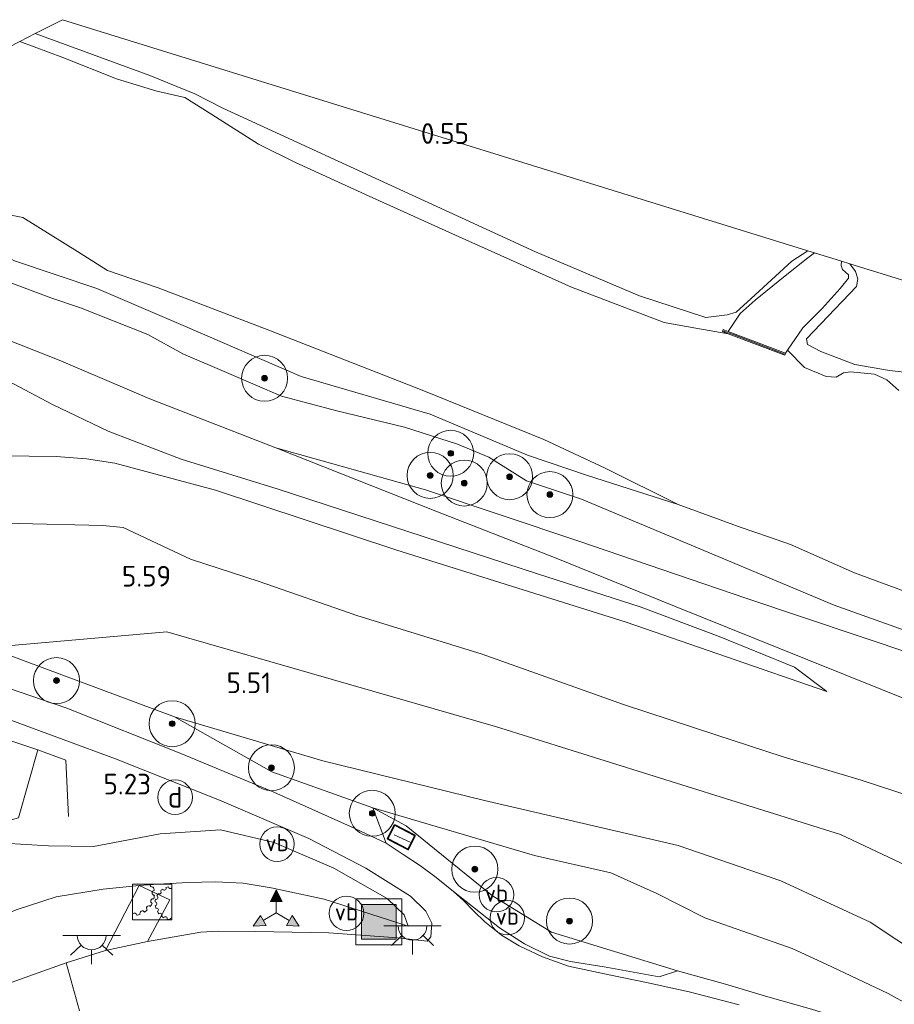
# Model space of a CAD drawing. Extents: x 126429 to 133038, y 413091 to 414846.
# Tile 44 of 256: x 127064 to 127140, y 414676 to 414761. Entities that reach past the tile are written whole.
import ezdxf
from ezdxf.enums import TextEntityAlignment as Align
from ezdxf.lldxf.tags import DXFTag

# ---------------------------------------------------------------- set-up
doc = ezdxf.new("R2010")
doc.units = 0
for name, color, linetype, lineweight in [('B-ME-GR-BOOM-S', 90, 'Continuous', 25), ('B-ME-GR-GRAS-GV', 60, 'Continuous', 13), ('B-ME-GR-HAAG-G', 90, 'GR-HAAG1', 13), ('B-ME-GW-TALUD_KRUIN-G', 90, 'Continuous', 18), ('B-ME-GW-TALUD_TEEN-G', 90, 'Continuous', 18), ('B-ME-IE-MEUBILAIR_DIJKPAAL-S', 7, 'Continuous', 25), ('B-ME-IE-MEUBILAIR_WATERWEGMEUBILAIR-S', 150, 'Continuous', 25), ('B-ME-IE-MEUBILAIR_WEGMEUBILAIR-S', 7, 'Continuous', 25), ('B-ME-IE-TERREINAFSCHEIDING_KUNSTMATIG_HEKWERK-G', 20, 'IE-TERREINAFSCHEIDING-KUNSTMATIG', 18), ('B-ME-KG-GRENS_OPNAME-G', 210, 'KG-OPNAME', 18), ('B-ME-KG-KADASTRAAL_DAKRAND-G', 170, 'Continuous', 18), ('B-ME-KG-KADASTRAAL_NOK-G', 10, 'Continuous', 18), ('B-ME-KW-KUNSTWERK_STUW-G', 170, 'Continuous', 18), ('B-ME-KW-KUNSTWERK_STUW-GV', 170, 'Continuous', 18), ('B-ME-OB-OEVERVOORZIENING-G', 7, 'Continuous', 18), ('B-ME-OG-BEBOUWING_SCHUUR-GV', 7, 'Continuous', 35), ('B-ME-OG-HOOGTEPUNT-S', 7, 'Continuous', 25), ('B-ME-OG-TERREIN_GROEN-GV', 7, 'Continuous', 18), ('B-ME-OG-WATER_KANAAL-GV', 120, 'Continuous', 18), ('B-ME-OG-WATER_SLOOT-G', 120, 'Continuous', 18), ('B-ME-OG-WATER_SLOOT-GV', 120, 'Continuous', 18), ('B-ME-VH-VERHARDING_ASFALT-GV', 252, 'Continuous', 18), ('B-ME-VH-VERHARDING_STRAATBAKSTEEN-GV', 252, 'Continuous', 18), ('B-ME-VH-VERHARDING_TEGEL-GV', 252, 'Continuous', 18), ('B-ME-VW-BEWEGWIJZERING_DRAAGCONSTRUCTIE-S', 7, 'Continuous', 25), ('B-ME-VW-VERKEERSTEKEN_DRAAGCONSTRUCTIE-S', 7, 'Continuous', 25), ('B-ME-WH-WINTERBED-G', 150, 'WH-WINTERBED', 18)]:
    doc.layers.add(name, color=color, linetype=linetype, lineweight=lineweight)
doc.styles.add('NLCS-ISO', font='NLCS-ISO.ttf')
doc.styles.add('NLCS-ISO-ANNOTATIVE-T18', font='NLCS-ISO.ttf', dxfattribs={"height": 1.8})
doc.styles.get("Standard").update_dxf_attribs({"font": 'arial.ttf'})
doc.linetypes.add('GR-HAAG1', pattern='A,6,[176,NLCS.SHX,S=0.125,R=0,X=0,Y=0],-2', length=8)
doc.linetypes.add('IE-TERREINAFSCHEIDING-KUNSTMATIG', pattern='A,4,[82,NLCS.SHX,S=0.75,R=90,X=0,Y=0],4,-2', length=10)
tags = doc.linetypes.add('KG-OPNAME', pattern='A,5.5,-2,["O",Standard,S=1.8,R=0,X=-0.5,Y=-0.9],-2,5.5,-2,[5,NLCS.SHX,S=0.75,R=0,X=0,Y=0],-2', length=19).pattern_tags.tags
tags[6] = DXFTag(74, 10)
tags = doc.linetypes.add('WH-WINTERBED', pattern='A,6,-3.5,["WB",Standard,S=1.8,R=0,X=-1.5,Y=-0.9],-3.5,6,-3.5,6,-3.5,6,-3.5,6,-3.5', length=51).pattern_tags.tags
tags[6] = DXFTag(74, 10)

# ---------------------------------------------------------------- blocks, each defined once
blk = doc.blocks.new('SGR-BOOM_01-SO')
at = {"linetype": 'ByBlock', "lineweight": 18}
h = blk.add_hatch(color=0, dxfattribs=at)
h.dxf.hatch_style = 1
edge = h.paths.add_edge_path()
edge.add_arc((0, 0), 0.25, 0, 360)
at = {"color": 0, "linetype": 'ByBlock', "lineweight": 18}
for radius in [2, 0.25]:
    blk.add_circle((0, 0), radius, dxfattribs=at)
blk = doc.blocks.new('SIE-WATER_BEWEGINGSWERKTUIG-SO')
at = {"color": 0, "linetype": 'ByBlock', "lineweight": 18}
blk.add_lwpolyline([(1.699, 1.55), (-1.699, 1.55), (-1.699, -1.55), (1.699, -1.55)], close=True, dxfattribs=at)
for centre, radius, start, end in [((0.035, 1.502), 0.211, 166.7542, 291.01156), ((0.201, 0.798), 0.211, 95.44647, 269.077), ((-1.699, 0.723), 1.901, 8.63121, 17.82682), ((0.622, 0.86), 0.16, 231.57734, 45.20786), ((1.699, -0.096), 1.44, 122.82751, 132.02312), ((1.057, 1.193), 0.16, 209.64277, 23.2733), ((1.699, -0.096), 1.44, 100.89295, 110.08856), ((1.585, 1.34), 0.16, 187.70821, 315.21921), ((0.091, 0.083), 0.211, 73.51191, 247.14243), ((-1.699, 0.723), 1.901, 346.69665, 355.89226), ((1.699, -0.096), 1.44, 166.69665, 175.89226), ((0.26, -0.153), 0.16, 275.44647, 89.077), ((0.343, 0.389), 0.16, 253.51191, 67.14243), ((1.699, -0.096), 1.44, 144.76208, 153.95769), ((-0.852, -0.979), 0.211, 29.64277, 203.2733), ((-1.699, 0.723), 1.901, 302.82751, 312.02312), ((-0.277, -0.54), 0.211, 51.57734, 225.20786), ((-1.699, 0.723), 1.901, 324.76208, 333.95769), ((1.699, -0.096), 1.44, 188.63121, 197.82682), ((0.385, -0.686), 0.16, 297.38104, 111.01156), ((1.699, -0.096), 1.44, 210.56578, 219.76139), ((-1.549, -1.172), 0.211, 7.70821, 135.21921), ((-1.699, 0.723), 1.901, 280.89295, 290.08856), ((0.701, -1.134), 0.16, 319.31561, 132.94613), ((1.699, -0.096), 1.44, 232.50034, 241.69596), ((1.161, -1.432), 0.16, 341.25017, 154.8807), ((1.699, -0.096), 1.44, 254.43491, 263.63052), ((1.699, -1.536), 0.16, 90, 176.81526)]:
    blk.add_arc(centre, radius, start, end, dxfattribs=at)
blk = doc.blocks.new('SAL-HOOGTELABEL-SO')
at = {"color": 0, "linetype": 'ByBlock', "lineweight": -2, "style": 'NLCS-ISO-ANNOTATIVE-T18'}
blk.add_attdef('HOOGTE', text='', height=1.8, dxfattribs=at).set_placement((2.788, 0), align=Align.RIGHT)
blk = doc.blocks.new('SIE-WEG_AFVALBAK-SO')
at = {"linetype": 'ByBlock', "lineweight": 18}
h = blk.add_hatch(color=0, dxfattribs=at)
h.dxf.hatch_style = 1
h.paths.add_polyline_path([(-1.5, -1.5), (1.5, -1.5), (1.5, 1.5), (-1.5, 1.5)])
at = {"color": 0, "linetype": 'ByBlock', "lineweight": 18}
for points in [[(-2, -2), (2, -2), (2, 2), (-2, 2)], [(-1.5, -1.5), (1.5, -1.5), (1.5, 1.5), (-1.5, 1.5)]]:
    blk.add_lwpolyline(points, close=True, dxfattribs=at)
blk = doc.blocks.new('SIE-WEG_VERKEERSBORD_WEGWIJZER-SO')
at = {"linetype": 'ByBlock', "lineweight": 18}
h = blk.add_hatch(color=0, dxfattribs=at)
h.dxf.hatch_style = 1
h.paths.add_polyline_path([(0.5, 1), (0, 2), (-0.5, 1)])
h = blk.add_hatch(color=0, dxfattribs=at)
h.dxf.hatch_style = 1
h.paths.add_polyline_path([(-1.384, -0.222), (-2, -1.155), (-0.884, -1.088)])
h = blk.add_hatch(color=0, dxfattribs=at)
h.dxf.hatch_style = 1
h.paths.add_polyline_path([(1.384, -0.222), (2, -1.155), (0.884, -1.088)])
at = {"color": 0, "linetype": 'ByBlock', "lineweight": 18}
for points in [[(0.5, 1), (0, 2), (-0.5, 1)], [(-1.384, -0.222), (-2, -1.155), (-0.884, -1.088)], [(1.384, -0.222), (2, -1.155), (0.884, -1.088)]]:
    blk.add_lwpolyline(points, close=True, dxfattribs=at)
for points in [[(0, 1), (0, 0)], [(-1.134, -0.655), (0, 0)], [(1.134, -0.655), (0, 0)]]:
    blk.add_lwpolyline(points, dxfattribs=at)
blk = doc.blocks.new('SIE-DIJKPAAL-SO')
at = {"color": 0, "linetype": 'ByBlock', "lineweight": 18}
blk.add_circle((0, 0), 1.5, dxfattribs=at)
at = {"color": 0, "linetype": 'ByBlock', "lineweight": 18, "style": 'NLCS-ISO'}
blk.add_text('d', height=1.8, dxfattribs=at).set_placement((0, 0), align=Align.MIDDLE_CENTER)
blk = doc.blocks.new('SKL-ET_OV_LICHTPUNT-SO')
at = {"color": 0, "linetype": 'ByBlock', "lineweight": 18}
for points in [[(-1.25, 0), (-2.5, 0)], [(1.25, 0), (2.5, 0)], [(-0.915, -0.851), (-1.831, -1.703)], [(0.915, -0.851), (1.831, -1.703)], [(0, -1.25), (0, -2.5)]]:
    blk.add_lwpolyline(points, dxfattribs=at)
blk.add_lwpolyline([(0, 0), (1.25, 0, -1), (-1.25, 0)], format="xyb", close=True, dxfattribs=at)
blk = doc.blocks.new('SIE-WEG_PAAL_VERKEERSBORD-SO')
at = {"color": 0, "linetype": 'ByBlock', "lineweight": 18}
blk.add_circle((0, 0), 1.5, dxfattribs=at)
at = {"color": 0, "linetype": 'ByBlock', "lineweight": 18, "style": 'NLCS-ISO'}
blk.add_text('vb', height=1.5, dxfattribs=at).set_placement((0, 0.132), align=Align.MIDDLE_CENTER)

msp = doc.modelspace()

# ---------------------------------------------------------------- linework, layer by layer
at = {"layer": 'B-ME-GR-GRAS-GV'}
for points in [[(127125.819, 414735.463, 0.356), (127123.968, 414735.238, 0.432), (127118.191, 414737.115, 0.432), (127109.148, 414740.965, 0.432), (127099.497, 414745.382, 0.432), (127081.956, 414753.447, 0.497), (127079.513, 414754.704, 0.497), (127075.606, 414756.274, 0.497), (127065.646, 414759.933, 0.497), (127068.002, 414761.142, 0.541), (127132.834, 414741.041, 0.526), (127131.453, 414740.139, 0.53), (127127.892, 414736.9, 0.468), (127126.614, 414735.707, 0.436)], [(127118.191, 414737.115, 0.432), (127123.968, 414735.238, 0.432), (127125.819, 414735.463, 0.356), (127126.614, 414735.707, 0.436), (127127.892, 414736.9, 0.468), (127131.453, 414740.139, 0.53), (127132.834, 414741.041, 0.526), (127133.415, 414740.861, -0.186), (127132.82, 414740.429, -0.186), (127130.729, 414738.75, -0.186), (127128.244, 414736.738, -0.186), (127126.938, 414735.603, -0.186), (127125.911, 414734.032, -0.186), (127125.474, 414734.198, -0.011), (127125.403, 414734.011, -0.186), (127125.892, 414733.826, -0.186), (127123.1, 414734.327, -0.186), (127120.347, 414734.806, -0.186), (127112.283, 414737.881, -0.186), (127102.51, 414742.255, -0.186), (127094.669, 414745.785, -0.186), (127088.284, 414748.716, -0.186), (127085.044, 414750.304, -0.186), (127081.011, 414752.909, -0.186), (127078.636, 414754.386, -0.186), (127076.21, 414754.935, -0.186), (127072.709, 414756.006, -0.186), (127068.043, 414757.845, -0.186), (127064.302, 414759.243, -0.186), (127065.646, 414759.933, 0.497), (127075.606, 414756.274, 0.497), (127079.513, 414754.704, 0.497), (127081.956, 414753.447, 0.497), (127099.497, 414745.382, 0.432), (127109.148, 414740.965, 0.432)], [(127115.194, 414722.133, -0.186), (127121.553, 414718.983, -0.186), (127113.657, 414721.487, 0.014), (127108.454, 414723.263, 0.014), (127099.998, 414726.849, 0.014), (127088.773, 414730.125, 0.002), (127078.698, 414734.45, -0.086), (127070.991, 414737.756, -0.061), (127063.837, 414740.183, 0.014), (127053.236, 414745.412, 0.089), (127046.258, 414749.983, -0.186), (127052.796, 414748.152, -0.186), (127054.893, 414747.319, -0.186), (127056.856, 414745.555, -0.186), (127059.253, 414744.611, -0.186), (127061.454, 414744.559, -0.186), (127064.571, 414743.944, -0.186), (127069.327, 414740.969, -0.186), (127071.928, 414739.334, -0.186), (127076.33, 414737.814, -0.186), (127085.947, 414734.138, -0.186), (127099.281, 414728.915, -0.186), (127109.864, 414724.622, -0.186)], [(127147.369, 414736.534, 0.776), (127192.098, 414708.916, 0.306), (127183.714, 414712.085, 0.36), (127176.845, 414715.333, 0.371), (127171.565, 414718.402, 0.414), (127168.043, 414720.544, 0.432), (127164.819, 414721.438, 0.432), (127161.852, 414722.02, 0.432), (127158.744, 414723.128, 0.44), (127152.561, 414724.796, 0.526), (127149.335, 414726.723, 0.581), (127146.562, 414728.864, 0.563), (127144.338, 414730.015, 0.526), (127141.691, 414730.416, 0.523), (127139.942, 414730.636, 0.465), (127136.917, 414731.147, 0.443), (127133.961, 414732.281, 0.403), (127132.798, 414732.88, 0.4), (127132.704, 414733.394, 0.407), (127137.078, 414737.938, 0.754), (127137.168, 414738.591, 0.754), (127136.988, 414739.23, 0.754), (127136.488, 414739.908, 0.762)], [(127045.398, 414691.865, 5.584), (127045.673, 414688.843, 5.522), (127055.075, 414689.174, 5.359), (127064.174, 414691.717, 5.334), (127065.874, 414697.631, 5.684), (127059.386, 414699.787, 5.795), (127055.272, 414697.013, 5.784), (127049.702, 414694.069, 5.584)], [(127153.754, 414669.233, 4.494), (127160.893, 414666.015, 4.773), (127146.262, 414670.972, 4.324), (127137.516, 414673.738, 4.342), (127133.153, 414675.098, 4.284), (127129.147, 414676.208, 4.259), (127125.667, 414677.266, 4.215), (127121.496, 414678.434, 4.04), (127110.531, 414681.771, 4.512), (127105.41, 414684.951, 4.631), (127101.439, 414688.17, 4.769), (127097.894, 414691.024, 4.83), (127095.008, 414692.612, 4.906), (127109.049, 414688.455, 4.577), (127115.687, 414686.946, 4.541), (127119.698, 414685.154, 4.326), (127123.869, 414683.029, 4.056), (127131.463, 414680.378, 4.038), (127134.435, 414679, 4.096), (127139.831, 414676.439, 4.1), (127145.483, 414673.308, 4.215), (127150.472, 414670.553, 4.335)], [(127095.008, 414692.612, 4.906), (127097.894, 414691.024, 4.83), (127101.439, 414688.17, 4.769), (127105.41, 414684.951, 4.631), (127110.531, 414681.771, 4.512), (127121.496, 414678.434, 4.04), (127119.899, 414677.911, 3.991), (127115.119, 414678.767, 3.817), (127112.182, 414679.244, 3.814), (127110.357, 414679.69, 3.81), (127108.183, 414680.76, 3.81), (127106.028, 414682.163, 3.81), (127102.007, 414685.318, 4.1), (127100.52, 414686.527, 4.262), (127099.16, 414687.553, 4.331), (127097.647, 414688.539, 4.396), (127096.148, 414689.517, 4.592)], [(127096.264, 414689.906, 4.513), (127098.074, 414688.973, 4.513), (127098.687, 414690.187, 4.513), (127096.888, 414691.115, 4.513)], [(127061.892, 414676.828, 3.005), (127059.497, 414675.796, 2.994), (127057.536, 414680.581, 3.146), (127059.615, 414681.91, 3.62), (127063.994, 414683.716, 3.62), (127067.461, 414684.87, 3.656), (127071.546, 414685.512, 3.739), (127074.69, 414685.832, 3.37), (127071.755, 414680.186, 3.218), (127068.318, 414679.113, 3.16)]]:
    msp.add_polyline3d(points, close=True, dxfattribs=at)
for points in [[(127063.837, 414740.183, 0.014), (127070.991, 414737.756, -0.061), (127078.698, 414734.45, -0.086), (127088.773, 414730.125, 0.002), (127099.998, 414726.849, 0.014), (127108.454, 414723.263, 0.014), (127113.657, 414721.487, 0.014), (127121.553, 414718.983, -0.186), (127127.022, 414716.974, -0.186), (127129.412, 414716.164, -0.186), (127131.337, 414715.511, -0.186), (127136.891, 414713.035, -0.186), (127144.195, 414710.337, -0.186)], [(127140.758, 414728.888, -0.186), (127139.713, 414729.829, -0.186), (127138.635, 414730.325, -0.186), (127136.537, 414730.506, -0.186), (127135.929, 414730.443, -0.186), (127135.288, 414730.061, -0.186), (127134.42, 414730.106, -0.186), (127132.542, 414730.908, -0.186), (127131.058, 414732.402, -0.186), (127132.391, 414734.346, -0.186), (127134.078, 414736.036, -0.186), (127135.644, 414737.751, -0.186), (127136.357, 414738.661, -0.186), (127136.366, 414738.964, -0.186), (127135.833, 414739.424, -0.186), (127135.741, 414739.75, -0.186), (127135.753, 414740.135, -0.186), (127136.488, 414739.908, 0.762), (127136.988, 414739.23, 0.754), (127137.168, 414738.591, 0.754), (127137.078, 414737.938, 0.754), (127132.704, 414733.394, 0.407), (127132.798, 414732.88, 0.4), (127133.961, 414732.281, 0.403), (127136.917, 414731.147, 0.443), (127139.942, 414730.636, 0.465), (127141.691, 414730.416, 0.523)], [(127147.291, 414705.868, 1.177), (127135.131, 414710.21, 1.064), (127113.144, 414719.435, 0.952), (127108.379, 414721.034, 0.988), (127105.079, 414723.096, 0.988), (127102.359, 414724.235, 0.992), (127097.747, 414725.718, 1.039), (127091.869, 414727.123, 1.093), (127087.05, 414728.39, 1.096), (127082.468, 414730.361, 1.122), (127078.485, 414732.072, 1.147), (127075.44, 414733.777, 1.125), (127069.567, 414736.069, 1.089), (127066.991, 414736.952, 1.107), (127063.76, 414738.156, 1.104)], [(127063.76, 414738.156, 1.104), (127066.991, 414736.952, 1.107), (127069.567, 414736.069, 1.089), (127075.44, 414733.777, 1.125), (127078.485, 414732.072, 1.147), (127082.468, 414730.361, 1.122), (127087.05, 414728.39, 1.096), (127091.869, 414727.123, 1.093), (127097.747, 414725.718, 1.039), (127102.359, 414724.235, 0.992), (127105.079, 414723.096, 0.988), (127108.379, 414721.034, 0.988), (127113.144, 414719.435, 0.952), (127135.131, 414710.21, 1.064), (127147.291, 414705.868, 1.177)], [(127057.48, 414735.575, 1.555), (127067.73, 414731.522, 1.555), (127075.618, 414728.157, 1.608), (127086.567, 414723.897, 1.683), (127100.466, 414718.404, 1.945), (127110.956, 414714.302, 2.125), (127121.222, 414710.147, 2.41), (127132.845, 414705.48, 2.538), (127142.433, 414701.611, 2.815)], [(127142.237, 414705.861, 1.297), (127127.531, 414710.818, 1.488), (127112.827, 414715.814, 1.495), (127099.58, 414720.254, 1.51), (127086.567, 414723.897, 1.683), (127075.618, 414728.157, 1.608), (127067.73, 414731.522, 1.555), (127057.48, 414735.575, 1.555)], [(127062.755, 414723.203, 3.197), (127067.462, 414723.166, 3.235), (127070.089, 414722.955, 3.018), (127072.556, 414722.565, 3.043), (127081.309, 414720.235, 3.105), (127097.098, 414715.002, 3.18), (127117.028, 414708.739, 3.018), (127134.486, 414702.714, 2.918), (127131.674, 414704.837, 2.83), (127125.11, 414707.495, 2.768), (127118.239, 414710.089, 2.693), (127109.328, 414712.956, 2.843), (127086.753, 414720.298, 2.83), (127078.34, 414722.92, 2.88), (127071.971, 414725.37, 2.73), (127067.14, 414727.664, 2.518), (127063.736, 414729.479, 2.443)], [(127063.736, 414729.479, 2.443), (127067.14, 414727.664, 2.518), (127071.971, 414725.37, 2.73), (127078.34, 414722.92, 2.88), (127086.753, 414720.298, 2.83), (127109.328, 414712.956, 2.843), (127118.239, 414710.089, 2.693), (127125.11, 414707.495, 2.768), (127131.674, 414704.837, 2.83), (127134.486, 414702.714, 2.918), (127117.028, 414708.739, 3.018), (127097.098, 414715.002, 3.18), (127081.309, 414720.235, 3.105), (127072.556, 414722.565, 3.043), (127070.089, 414722.955, 3.018), (127067.462, 414723.166, 3.235), (127062.755, 414723.203, 3.197)], [(127142.433, 414701.611, 2.815), (127132.845, 414705.48, 2.538), (127121.222, 414710.147, 2.41), (127110.956, 414714.302, 2.125), (127100.466, 414718.404, 1.945), (127086.567, 414723.897, 1.683), (127099.58, 414720.254, 1.51), (127112.827, 414715.814, 1.495), (127127.531, 414710.818, 1.488), (127142.237, 414705.861, 1.297)], [(127149.182, 414691.181, 5.313), (127137.478, 414694.99, 5.402), (127130.695, 414697.036, 5.435), (127124.829, 414698.937, 5.313), (127116.798, 414701.59, 5.42), (127104.518, 414705.968, 5.435), (127093.606, 414709.338, 5.388), (127085.106, 414712.283, 5.373), (127079.135, 414714.217, 5.344), (127073.276, 414716.975, 4.997), (127071.524, 414717.157, 4.929), (127064.193, 414717.33, 4.839), (127052.769, 414717.24, 5.094), (127038.751, 414716.916, 4.869), (127028.881, 414717.338, 4.712), (127015.2, 414717.754, 4.297), (127001.68, 414717.251, 4.372)], [(127001.68, 414717.251, 4.372), (127015.2, 414717.754, 4.297), (127028.881, 414717.338, 4.712), (127038.751, 414716.916, 4.869), (127052.769, 414717.24, 5.094), (127064.193, 414717.33, 4.839), (127071.524, 414717.157, 4.929), (127073.276, 414716.975, 4.997), (127079.135, 414714.217, 5.344), (127085.106, 414712.283, 5.373), (127093.606, 414709.338, 5.388), (127104.518, 414705.968, 5.435), (127116.798, 414701.59, 5.42), (127124.829, 414698.937, 5.313), (127130.695, 414697.036, 5.435), (127137.478, 414694.99, 5.402), (127149.182, 414691.181, 5.313)], [(127147.614, 414676.456, 5.543), (127138.25, 414682.642, 5.59), (127130.472, 414686.257, 5.652), (127121.558, 414689.312, 5.699), (127104.709, 414693.242, 5.616), (127090.661, 414696.693, 5.641), (127077.758, 414700.515, 5.55), (127061.558, 414706.553, 5.703), (127057.39, 414708.106, 5.742), (127042.332, 414712.269, 5.692), (127037.059, 414713.657, 5.652), (127032.487, 414714.365, 5.597), (127026.71, 414714.891, 5.543), (127020.265, 414715.333, 5.14), (127013.39, 414715.347, 5.529), (127007.394, 414715.306, 5.503), (127001.048, 414715.184, 4.988)], [(127061.558, 414706.553, 5.703), (127077.758, 414700.515, 5.55), (127086.223, 414695.723, 5.265), (127095.008, 414692.612, 4.906), (127096.148, 414689.517, 4.592), (127093.052, 414690.962, 4.812), (127086.38, 414693.969, 5.123), (127078.447, 414697.269, 5.471), (127068.378, 414701.26, 5.71), (127060.14, 414704.092, 5.825)], [(127063.504, 414700.217, 5.747), (127072.627, 414696.847, 5.491), (127081.677, 414693.262, 5.226), (127089.437, 414689.932, 4.789), (127094.396, 414687.364, 4.438), (127098.269, 414684.915, 4.152), (127099.622, 414683.606, 3.949), (127100.14, 414682.555, 3.808), (127100.037, 414681.369, 3.725), (127099.727, 414680.996, 3.725), (127097.147, 414681.299, 3.667), (127091.169, 414681.74, 3.584), (127084.782, 414681.857, 3.522), (127081.551, 414681.879, 3.522), (127080.047, 414681.781, 3.472), (127075.411, 414680.972, 3.309), (127077.339, 414684.61, 3.37), (127074.69, 414685.832, 3.37), (127076.309, 414685.955, 3.537), (127078.948, 414686.09, 3.631), (127081.313, 414686.15, 3.453), (127083.724, 414686.041, 3.58), (127086.157, 414685.64, 3.631), (127090.767, 414684.652, 3.732), (127098.065, 414682.306, 3.888), (127097.719, 414683.293, 3.967), (127096.249, 414684.712, 4.163), (127091.605, 414687.347, 4.481), (127086.423, 414689.573, 4.879), (127081.766, 414690.679, 5.1), (127076.507, 414690.335, 5.071), (127070.693, 414689.232, 5.017), (127066.805, 414689.291, 4.991), (127062.898, 414689.529, 5.009)], [(127145.483, 414673.308, 4.215), (127139.831, 414676.439, 4.1), (127134.435, 414679, 4.096), (127131.463, 414680.378, 4.038), (127123.869, 414683.029, 4.056), (127119.698, 414685.154, 4.326), (127115.687, 414686.946, 4.541), (127109.049, 414688.455, 4.577), (127095.008, 414692.612, 4.906), (127086.223, 414695.723, 5.265), (127077.758, 414700.515, 5.55), (127090.661, 414696.693, 5.641), (127104.709, 414693.242, 5.616), (127121.558, 414689.312, 5.699), (127130.472, 414686.257, 5.652), (127138.25, 414682.642, 5.59), (127147.614, 414676.456, 5.543)], [(127062.898, 414689.529, 5.009), (127066.805, 414689.291, 4.991), (127070.693, 414689.232, 5.017), (127076.507, 414690.335, 5.071), (127081.766, 414690.679, 5.1), (127086.423, 414689.573, 4.879), (127091.605, 414687.347, 4.481), (127096.249, 414684.712, 4.163), (127097.719, 414683.293, 3.967), (127098.065, 414682.306, 3.888), (127090.767, 414684.652, 3.732), (127086.157, 414685.64, 3.631), (127083.724, 414686.041, 3.58), (127081.313, 414686.15, 3.453), (127078.948, 414686.09, 3.631), (127076.309, 414685.955, 3.537), (127074.69, 414685.832, 3.37), (127071.546, 414685.512, 3.739), (127067.461, 414684.87, 3.656), (127063.994, 414683.716, 3.62)], [(127126.856, 414675.468, 4.052), (127122.502, 414676.584, 4.02), (127118.814, 414677.412, 3.94), (127115.565, 414678.087, 3.908), (127112.027, 414678.826, 3.875), (127109.763, 414679.637, 3.857), (127107.737, 414680.59, 3.879), (127106.179, 414681.523, 3.886), (127104.73, 414682.677, 3.94), (127103.79, 414683.607, 4.038), (127102.892, 414684.525, 4.031), (127102.007, 414685.318, 4.1), (127106.028, 414682.163, 3.81), (127108.183, 414680.76, 3.81), (127110.357, 414679.69, 3.81), (127112.182, 414679.244, 3.814), (127115.119, 414678.767, 3.817), (127119.899, 414677.911, 3.991), (127121.496, 414678.434, 4.04), (127125.667, 414677.266, 4.215), (127129.147, 414676.208, 4.259), (127133.153, 414675.098, 4.284)]]:
    msp.add_polyline3d(points, dxfattribs=at)
at = {"layer": 'B-ME-GR-HAAG-G'}
msp.add_polyline3d([(127045.8142, 414703.7774, 5.881), (127053.995, 414701.382, 5.885), (127059.386, 414699.787, 5.795), (127065.874, 414697.631, 5.684), (127068.298, 414696.756, 5.642), (127068.526, 414691.832, 5.382)], dxfattribs=at)
at = {"layer": 'B-ME-GW-TALUD_KRUIN-G'}
for points in [[(127065.646, 414759.933, 0.497), (127075.606, 414756.274, 0.497), (127079.513, 414754.704, 0.497), (127081.956, 414753.447, 0.497), (127099.497, 414745.382, 0.432), (127109.148, 414740.965, 0.432), (127118.191, 414737.115, 0.432), (127123.968, 414735.238, 0.432), (127125.819, 414735.463, 0.356)], [(127135.131, 414710.21, 1.064), (127113.144, 414719.435, 0.952), (127108.379, 414721.034, 0.988), (127105.079, 414723.096, 0.988), (127102.359, 414724.235, 0.992), (127097.747, 414725.718, 1.039), (127091.869, 414727.123, 1.093), (127087.05, 414728.39, 1.096), (127082.468, 414730.361, 1.122), (127078.485, 414732.072, 1.147), (127075.44, 414733.777, 1.125), (127069.567, 414736.069, 1.089), (127066.991, 414736.952, 1.107), (127063.76, 414738.156, 1.104), (127061.012, 414738.83, 1.111), (127057.746, 414740.649, 1.078), (127053.486, 414742.747, 1.031), (127049.191, 414745.09, 0.992), (127042.786, 414748.202, 0.944)], [(127030.736, 414742.019, 2.305), (127047.366, 414735.491, 2.493), (127058.568, 414731.532, 2.455), (127063.736, 414729.479, 2.443), (127067.14, 414727.664, 2.518), (127071.971, 414725.37, 2.73), (127078.34, 414722.92, 2.88), (127086.753, 414720.298, 2.83), (127109.328, 414712.956, 2.843), (127118.239, 414710.089, 2.693), (127125.11, 414707.495, 2.768), (127131.674, 414704.837, 2.83), (127134.486, 414702.714, 2.918)], [(127132.798, 414732.88, 0.4), (127133.961, 414732.281, 0.403), (127136.917, 414731.147, 0.443), (127139.942, 414730.636, 0.465), (127141.691, 414730.416, 0.523), (127144.338, 414730.015, 0.526), (127146.562, 414728.864, 0.563), (127149.335, 414726.723, 0.581), (127152.561, 414724.796, 0.526), (127158.744, 414723.128, 0.44), (127161.852, 414722.02, 0.432), (127164.819, 414721.438, 0.432), (127168.043, 414720.544, 0.432), (127171.565, 414718.402, 0.414), (127176.845, 414715.333, 0.371), (127183.714, 414712.085, 0.36), (127192.098, 414708.916, 0.306)], [(126955.673, 414718.631, 5.403), (126965.814, 414718.754, 4.859), (126967.83, 414718.603, 4.859), (126973.553, 414718.082, 4.859), (126987.972, 414717.139, 4.589), (127001.68, 414717.251, 4.372), (127015.2, 414717.754, 4.297), (127028.881, 414717.338, 4.712), (127038.751, 414716.916, 4.869), (127052.769, 414717.24, 5.094), (127064.193, 414717.33, 4.839), (127071.524, 414717.157, 4.929), (127073.276, 414716.975, 4.997), (127079.135, 414714.217, 5.344)], [(127149.182, 414691.181, 5.313), (127137.478, 414694.99, 5.402), (127130.695, 414697.036, 5.435), (127124.829, 414698.937, 5.313), (127116.798, 414701.59, 5.42), (127104.518, 414705.968, 5.435), (127093.606, 414709.338, 5.388), (127085.106, 414712.283, 5.373), (127079.135, 414714.217, 5.344)], [(127135.131, 414710.21, 1.064), (127147.291, 414705.868, 1.177), (127158.384, 414701.685, 1.139), (127172.893, 414695.139, 1.132)], [(127077.758, 414700.515, 5.55), (127090.661, 414696.693, 5.641), (127104.709, 414693.242, 5.616), (127121.558, 414689.312, 5.699), (127130.472, 414686.257, 5.652), (127138.25, 414682.642, 5.59), (127147.614, 414676.456, 5.543)], [(127098.065, 414682.306, 3.888), (127097.719, 414683.293, 3.967), (127096.249, 414684.712, 4.163), (127091.605, 414687.347, 4.481), (127086.423, 414689.573, 4.879), (127081.766, 414690.679, 5.1), (127076.507, 414690.335, 5.071), (127070.693, 414689.232, 5.017), (127066.805, 414689.291, 4.991), (127062.898, 414689.529, 5.009), (127056.437, 414687.92, 5.06), (127051.771, 414685.117, 5.085), (127046.842, 414682.825, 5.147), (127041.216, 414680.762, 5.226)]]:
    msp.add_polyline3d(points, dxfattribs=at)
at = {"layer": 'B-ME-GW-TALUD_TEEN-G'}
for points in [[(127046.258, 414749.983, -0.186), (127053.236, 414745.412, 0.089), (127063.837, 414740.183, 0.014), (127070.991, 414737.756, -0.061), (127078.698, 414734.45, -0.086), (127088.773, 414730.125, 0.002), (127099.998, 414726.849, 0.014), (127108.454, 414723.263, 0.014), (127113.657, 414721.487, 0.014), (127121.553, 414718.983, -0.186)], [(127086.567, 414723.897, 1.683), (127099.58, 414720.254, 1.51), (127112.827, 414715.814, 1.495), (127127.531, 414710.818, 1.488), (127142.237, 414705.861, 1.297), (127161.861, 414698.755, 1.312), (127172.893, 414695.139, 1.132)], [(127056.369, 414722.97, 3.097), (127062.755, 414723.203, 3.197), (127067.462, 414723.166, 3.235), (127070.089, 414722.955, 3.018), (127072.556, 414722.565, 3.043), (127081.309, 414720.235, 3.105), (127097.098, 414715.002, 3.18), (127117.028, 414708.739, 3.018), (127134.486, 414702.714, 2.918)], [(127095.008, 414692.612, 4.906), (127109.049, 414688.455, 4.577), (127115.687, 414686.946, 4.541)], [(127106.028, 414682.163, 3.81), (127102.007, 414685.318, 4.1), (127100.52, 414686.527, 4.262), (127099.16, 414687.553, 4.331), (127097.647, 414688.539, 4.396), (127096.148, 414689.517, 4.592), (127095.008, 414692.612, 4.906)], [(127057.536, 414680.581, 3.146), (127059.615, 414681.91, 3.62), (127063.994, 414683.716, 3.62), (127067.461, 414684.87, 3.656), (127071.546, 414685.512, 3.739), (127074.69, 414685.832, 3.37), (127076.309, 414685.955, 3.537), (127078.948, 414686.09, 3.631), (127081.313, 414686.15, 3.453), (127083.724, 414686.041, 3.58), (127086.157, 414685.64, 3.631), (127090.767, 414684.652, 3.732), (127098.065, 414682.306, 3.888)], [(127123.869, 414683.029, 4.056), (127119.698, 414685.154, 4.326), (127115.687, 414686.946, 4.541)], [(127123.869, 414683.029, 4.056), (127131.463, 414680.378, 4.038), (127134.435, 414679, 4.096), (127139.831, 414676.439, 4.1), (127145.483, 414673.308, 4.215), (127150.472, 414670.553, 4.335), (127153.754, 414669.233, 4.494), (127160.893, 414666.015, 4.773)], [(127106.028, 414682.163, 3.81), (127108.183, 414680.76, 3.81), (127110.357, 414679.69, 3.81), (127112.182, 414679.244, 3.814), (127115.119, 414678.767, 3.817), (127119.899, 414677.911, 3.991), (127121.496, 414678.434, 4.04)]]:
    msp.add_polyline3d(points, dxfattribs=at)
at = {"layer": 'B-ME-IE-TERREINAFSCHEIDING_KUNSTMATIG_HEKWERK-G'}
for points in [[(127086.567, 414723.897, 1.683), (127075.618, 414728.157, 1.608), (127067.73, 414731.522, 1.555), (127057.48, 414735.575, 1.555), (127048.312, 414739.328, 1.593), (127035.726, 414744.58, 1.573)], [(127086.567, 414723.897, 1.683), (127100.466, 414718.404, 1.945), (127110.956, 414714.302, 2.125), (127121.222, 414710.147, 2.41), (127132.845, 414705.48, 2.538), (127142.433, 414701.611, 2.815)], [(127013.39, 414715.347, 5.529), (127020.265, 414715.333, 5.14), (127026.71, 414714.891, 5.543), (127032.487, 414714.365, 5.597), (127037.059, 414713.657, 5.652), (127042.332, 414712.269, 5.692), (127057.39, 414708.106, 5.742), (127061.558, 414706.553, 5.703), (127077.758, 414700.515, 5.55), (127086.223, 414695.723, 5.265), (127095.008, 414692.612, 4.906)], [(127121.496, 414678.434, 4.04), (127110.531, 414681.771, 4.512), (127105.41, 414684.951, 4.631), (127101.439, 414688.17, 4.769), (127097.894, 414691.024, 4.83), (127095.008, 414692.612, 4.906)], [(127160.893, 414666.015, 4.773), (127146.262, 414670.972, 4.324), (127137.516, 414673.738, 4.342), (127133.153, 414675.098, 4.284), (127129.147, 414676.208, 4.259), (127125.667, 414677.266, 4.215), (127121.496, 414678.434, 4.04)]]:
    msp.add_polyline3d(points, dxfattribs=at)
at = {"layer": 'B-ME-KG-GRENS_OPNAME-G'}
msp.add_polyline3d([(127147.369, 414736.534, 0.776), (127136.488, 414739.908, 0.762), (127135.753, 414740.135, -0.186), (127133.415, 414740.861, -0.186), (127132.834, 414741.041, 0.526), (127068.002, 414761.142, 0.541), (127065.646, 414759.933, 0.497), (127064.302, 414759.243, -0.186), (127046.258, 414749.983, -0.186), (127042.786, 414748.202, 0.944), (127035.726, 414744.58, 1.573), (127030.736, 414742.019, 2.305), (127022.891, 414737.993, 2.853), (127009.524, 414731.134, 3.001), (126974.993, 414741.352, 3.014), (126961.649, 414745.301, 3.188)], dxfattribs=at)
at = {"layer": 'B-ME-KG-KADASTRAAL_DAKRAND-G'}
msp.add_polyline3d([(127098.052, 414689.04, 6.808), (127096.332, 414689.928, 6.785), (127096.909, 414691.048, 6.688), (127098.62, 414690.165, 6.583)], close=True, dxfattribs=at)
at = {"layer": 'B-ME-KG-KADASTRAAL_NOK-G'}
msp.add_polyline3d([(127098.238, 414689.615, 7.355), (127096.843, 414690.251, 7.355)], dxfattribs=at)
at = {"layer": 'B-ME-KW-KUNSTWERK_STUW-G'}
msp.add_polyline3d([(127125.469, 414734.093, -0.074), (127126.264, 414733.792, -0.074), (127126.417, 414733.734, 0.251), (127130.602, 414732.144, 0.251), (127130.748, 414732.089, -0.074), (127130.82, 414732.062, -0.074)], dxfattribs=at)
at = {"layer": 'B-ME-KW-KUNSTWERK_STUW-GV'}
msp.add_polyline3d([(127130.893, 414732.141, -0.186), (127130.822, 414731.954, -0.186), (127125.892, 414733.826, -0.186), (127125.403, 414734.011, -0.186), (127125.474, 414734.198, -0.011), (127125.911, 414734.032, -0.186)], close=True, dxfattribs=at)
at = {"layer": 'B-ME-OB-OEVERVOORZIENING-G'}
for points in [[(127088.284, 414748.716, -0.186), (127085.044, 414750.304, -0.186), (127081.011, 414752.909, -0.186), (127078.636, 414754.386, -0.186), (127076.21, 414754.935, -0.186), (127072.709, 414756.006, -0.186), (127068.043, 414757.845, -0.186), (127064.302, 414759.243, -0.186)], [(127046.258, 414749.983, -0.186), (127052.796, 414748.152, -0.186), (127054.893, 414747.319, -0.186), (127056.856, 414745.555, -0.186), (127059.253, 414744.611, -0.186), (127061.454, 414744.559, -0.186), (127064.571, 414743.944, -0.186), (127069.327, 414740.969, -0.186), (127071.928, 414739.334, -0.186), (127076.33, 414737.814, -0.186), (127085.947, 414734.138, -0.186), (127099.281, 414728.915, -0.186), (127109.864, 414724.622, -0.186), (127115.194, 414722.133, -0.186), (127121.553, 414718.983, -0.186), (127127.022, 414716.974, -0.186), (127129.412, 414716.164, -0.186), (127131.337, 414715.511, -0.186), (127136.891, 414713.035, -0.186), (127144.195, 414710.337, -0.186)], [(127120.347, 414734.806, -0.186), (127112.283, 414737.881, -0.186), (127102.51, 414742.255, -0.186), (127094.669, 414745.785, -0.186), (127088.284, 414748.716, -0.186)], [(127140.758, 414728.888, -0.186), (127139.713, 414729.829, -0.186), (127138.635, 414730.325, -0.186), (127136.537, 414730.506, -0.186), (127135.929, 414730.443, -0.186), (127135.288, 414730.061, -0.186), (127134.42, 414730.106, -0.186), (127132.542, 414730.908, -0.186), (127131.058, 414732.402, -0.186), (127130.893, 414732.141, -0.186), (127130.822, 414731.954, -0.186), (127125.892, 414733.826, -0.186), (127123.1, 414734.327, -0.186), (127120.347, 414734.806, -0.186)]]:
    msp.add_polyline3d(points, dxfattribs=at)
at = {"layer": 'B-ME-OG-BEBOUWING_SCHUUR-GV'}
msp.add_polyline3d([(127098.687, 414690.187, 4.513), (127098.074, 414688.973, 4.513), (127096.264, 414689.906, 4.513), (127096.888, 414691.115, 4.513)], close=True, dxfattribs=at)
at = {"layer": 'B-ME-OG-TERREIN_GROEN-GV'}
msp.add_polyline3d([(127055.075, 414689.174, 5.359), (127045.673, 414688.843, 5.522), (127045.398, 414691.865, 5.584), (127049.702, 414694.069, 5.584), (127055.272, 414697.013, 5.784), (127059.386, 414699.787, 5.795), (127065.874, 414697.631, 5.684), (127064.174, 414691.717, 5.334)], close=True, dxfattribs=at)
at = {"layer": 'B-ME-OG-WATER_KANAAL-GV'}
for points in [[(127046.258, 414749.983, -0.186), (127064.302, 414759.243, -0.186), (127068.043, 414757.845, -0.186), (127072.709, 414756.006, -0.186), (127076.21, 414754.935, -0.186), (127078.636, 414754.386, -0.186), (127081.011, 414752.909, -0.186), (127085.044, 414750.304, -0.186), (127088.284, 414748.716, -0.186), (127094.669, 414745.785, -0.186), (127102.51, 414742.255, -0.186), (127112.283, 414737.881, -0.186), (127120.347, 414734.806, -0.186), (127123.1, 414734.327, -0.186), (127125.892, 414733.826, -0.186), (127130.822, 414731.954, -0.186), (127130.893, 414732.141, -0.186), (127131.058, 414732.402, -0.186), (127132.542, 414730.908, -0.186), (127134.42, 414730.106, -0.186), (127135.288, 414730.061, -0.186), (127135.929, 414730.443, -0.186), (127136.537, 414730.506, -0.186), (127138.635, 414730.325, -0.186), (127139.713, 414729.829, -0.186), (127140.758, 414728.888, -0.186)], [(127144.195, 414710.337, -0.186), (127136.891, 414713.035, -0.186), (127131.337, 414715.511, -0.186), (127129.412, 414716.164, -0.186), (127127.022, 414716.974, -0.186), (127121.553, 414718.983, -0.186), (127115.194, 414722.133, -0.186), (127109.864, 414724.622, -0.186), (127099.281, 414728.915, -0.186), (127085.947, 414734.138, -0.186), (127076.33, 414737.814, -0.186), (127071.928, 414739.334, -0.186), (127069.327, 414740.969, -0.186), (127064.571, 414743.944, -0.186), (127061.454, 414744.559, -0.186)]]:
    msp.add_polyline3d(points, dxfattribs=at)
at = {"layer": 'B-ME-OG-WATER_SLOOT-G'}
for points in [[(127132.834, 414741.041, 0.526), (127131.453, 414740.139, 0.53), (127127.892, 414736.9, 0.468), (127126.614, 414735.707, 0.436), (127125.819, 414735.463, 0.356)], [(127136.488, 414739.908, 0.762), (127136.988, 414739.23, 0.754), (127137.168, 414738.591, 0.754), (127137.078, 414737.938, 0.754), (127132.704, 414733.394, 0.407), (127132.798, 414732.88, 0.4)]]:
    msp.add_polyline3d(points, dxfattribs=at)
at = {"layer": 'B-ME-OG-WATER_SLOOT-GV'}
msp.add_polyline3d([(127131.058, 414732.402, -0.186), (127130.893, 414732.141, -0.186), (127125.911, 414734.032, -0.186), (127126.938, 414735.603, -0.186), (127128.244, 414736.738, -0.186), (127130.729, 414738.75, -0.186), (127132.82, 414740.429, -0.186), (127133.415, 414740.861, -0.186), (127135.753, 414740.135, -0.186), (127135.741, 414739.75, -0.186), (127135.833, 414739.424, -0.186), (127136.366, 414738.964, -0.186), (127136.357, 414738.661, -0.186), (127135.644, 414737.751, -0.186), (127134.078, 414736.036, -0.186), (127132.391, 414734.346, -0.186)], close=True, dxfattribs=at)
at = {"layer": 'B-ME-VH-VERHARDING_ASFALT-GV'}
for points in [[(127060.14, 414704.092, 5.825), (127068.378, 414701.26, 5.71), (127078.447, 414697.269, 5.471), (127086.38, 414693.969, 5.123), (127093.052, 414690.962, 4.812), (127096.148, 414689.517, 4.592), (127097.647, 414688.539, 4.396), (127099.16, 414687.553, 4.331), (127100.52, 414686.527, 4.262), (127102.007, 414685.318, 4.1), (127102.892, 414684.525, 4.031), (127103.79, 414683.607, 4.038), (127104.73, 414682.677, 3.94), (127106.179, 414681.523, 3.886), (127107.737, 414680.59, 3.879), (127109.763, 414679.637, 3.857), (127112.027, 414678.826, 3.875), (127115.565, 414678.087, 3.908), (127118.814, 414677.412, 3.94), (127122.502, 414676.584, 4.02), (127126.856, 414675.468, 4.052)], [(127069.501, 414674.934, 2.979), (127068.318, 414679.113, 3.16), (127071.755, 414680.186, 3.218), (127075.411, 414680.972, 3.309), (127080.047, 414681.781, 3.472), (127081.551, 414681.879, 3.522), (127084.782, 414681.857, 3.522), (127091.169, 414681.74, 3.584), (127097.147, 414681.299, 3.667), (127099.727, 414680.996, 3.725), (127100.037, 414681.369, 3.725), (127100.14, 414682.555, 3.808), (127099.622, 414683.606, 3.949), (127098.269, 414684.915, 4.152), (127094.396, 414687.364, 4.438), (127089.437, 414689.932, 4.789), (127081.677, 414693.262, 5.226), (127072.627, 414696.847, 5.491), (127063.504, 414700.217, 5.747)]]:
    msp.add_polyline3d(points, dxfattribs=at)
at = {"layer": 'B-ME-VH-VERHARDING_STRAATBAKSTEEN-GV'}
msp.add_polyline3d([(127038.459, 414674.36, 3.102), (127042.027, 414675.562, 3.146), (127042.932, 414676.035, 3.11), (127047.175, 414677.883, 3.113), (127052.67, 414679.252, 3.146), (127057.536, 414680.581, 3.146), (127059.497, 414675.796, 2.994), (127061.892, 414676.828, 3.005), (127068.318, 414679.113, 3.16), (127069.501, 414674.934, 2.979)], dxfattribs=at)
at = {"layer": 'B-ME-VH-VERHARDING_TEGEL-GV'}
msp.add_polyline3d([(127075.411, 414680.972, 3.309), (127071.755, 414680.186, 3.218), (127074.69, 414685.832, 3.37), (127077.339, 414684.61, 3.37)], close=True, dxfattribs=at)
at = {"layer": 'B-ME-WH-WINTERBED-G'}
msp.add_polyline3d([(127159.061, 414679.243, 5.831), (127135.664, 414690.266, 5.762), (127105.681, 414699.672, 5.823), (127077.097, 414707.893, 5.718), (127061.558, 414706.553, 5.703), (127060.817, 414706.486, 5.899), (127046.153, 414708.199, 5.84), (127030.627, 414710.18, 5.715), (127014.068, 414712.619, 5.577), (127000.737, 414712.025, 5.624), (126986.754, 414707.559, 6.015), (126951.878, 414701.712, 6.215)], dxfattribs=at)

# ---------------------------------------------------------------- block references
at = {"layer": 'B-ME-GR-BOOM-S'}
for p in [(127085.588, 414729.956, 0.889), (127101.772, 414723.43, 1.199), (127099.987, 414721.511, 1.236), (127106.896, 414721.394, 1.222), (127102.956, 414720.843, 1.236), (127110.4, 414719.837, 1.222), (127067.49, 414703.661, 5.546), (127077.548, 414699.917, 5.418), (127086.182, 414696.082, 5.328), (127094.948, 414692.121, 4.846), (127103.872, 414687.263, 4.503), (127112.104, 414682.754, 4.368)]:
    msp.add_blockref('SGR-BOOM_01-SO', p, dxfattribs=at)
at = {"layer": 'B-ME-IE-MEUBILAIR_DIJKPAAL-S'}
msp.add_blockref('SIE-DIJKPAAL-SO', (127077.804, 414693.521, 5.393), dxfattribs=at)
at = {"layer": 'B-ME-IE-MEUBILAIR_WATERWEGMEUBILAIR-S'}
msp.add_blockref('SIE-WATER_BEWEGINGSWERKTUIG-SO', (127075.806, 414684.405, 4.564), dxfattribs=at)
at = {"layer": 'B-ME-IE-MEUBILAIR_WEGMEUBILAIR-S'}
for name, p in [('SIE-WEG_AFVALBAK-SO', (127095.523, 414682.68, 3.73)), ('SKL-ET_OV_LICHTPUNT-SO', (127098.449, 414682.337, 3.917)), ('SKL-ET_OV_LICHTPUNT-SO', (127070.544, 414681.502, 3.468))]:
    msp.add_blockref(name, p, dxfattribs=at)
at = {"layer": 'B-ME-OG-HOOGTEPUNT-S'}
for p, values in [((127100.575, 414750.344, 0.552), {'HOOGTE': '0.55'}), ((127074.661, 414711.844, 5.589), {'HOOGTE': '5.59'}), ((127083.361, 414702.573, 5.514), {'HOOGTE': '5.51'}), ((127072.924, 414693.762, 5.226), {'HOOGTE': '5.23'})]:
    msp.add_blockref('SAL-HOOGTELABEL-SO', p, dxfattribs=at).add_auto_attribs(values)
at = {"layer": 'B-ME-VW-BEWEGWIJZERING_DRAAGCONSTRUCTIE-S'}
msp.add_blockref('SIE-WEG_VERKEERSBORD_WEGWIJZER-SO', (127086.603, 414683.453, 3.55), dxfattribs=at)
at = {"layer": 'B-ME-VW-VERKEERSTEKEN_DRAAGCONSTRUCTIE-S'}
for p in [(127086.672, 414689.442, 4.765), (127105.753, 414685.04, 4.513), (127092.707, 414683.423, 3.917), (127106.696, 414683.043, 4.16)]:
    msp.add_blockref('SIE-WEG_PAAL_VERKEERSBORD-SO', p, dxfattribs=at)

doc.saveas('drawing.dxf')
